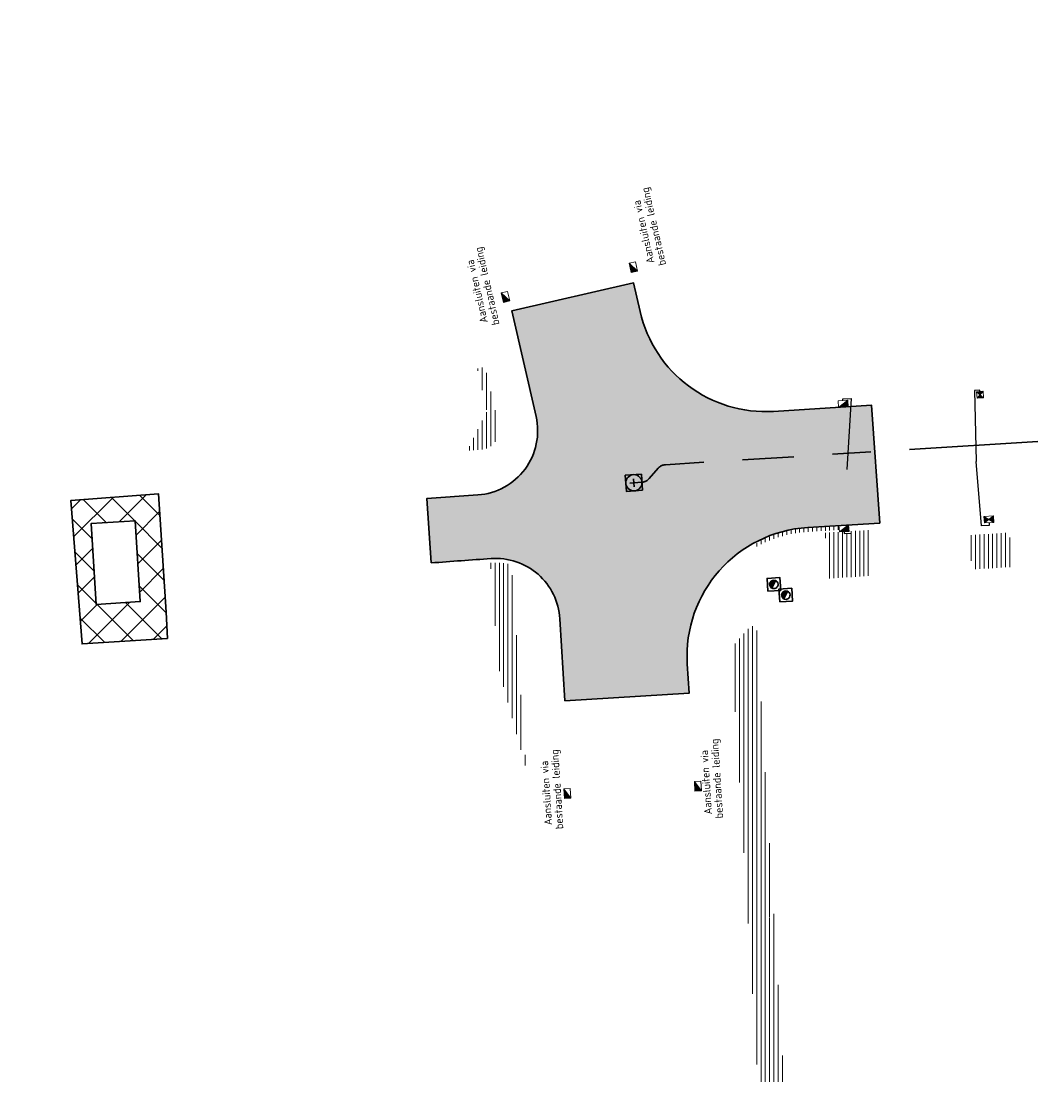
# Model space of a CAD drawing. Header units: metres. Extents: x 162336 to 163132, y 502484 to 502926.
# Tile 14 of 37: x 162361 to 162408, y 502714 to 502763. Entities that reach past the tile are written whole.
import ezdxf

# ---------------------------------------------------------------- set-up
doc = ezdxf.new("R2010")
doc.units = ezdxf.units.M
doc.linetypes.add('RI-DRAINAGE-SO', pattern=[19.2, 6, -1.8, 1.8, -1.8, 2.4, -1.8, 1.8, -1.8])
doc.linetypes.add('RI-HWA-SO', pattern=[7.4, 5, -2.4])
for name, color, linetype, lineweight in [('N-WE-GW-GROND-G', 7, 'Continuous', 35), ('N-WE-GW-GROND_TEELAARDE-A-200', 7, 'Continuous', 18), ('N-WE-GW-GROND_ZAND-WERK-A-200', 7, 'Continuous', 18), ('N-WE-GW-GROND_ZAND_CUNETZAND-WERK-A-200', 7, 'Continuous', 18), ('N-WE-RI-HWA_KOLK-S', 150, 'Continuous', 13), ('N-WE-RI-PUT-OPHOOGTEBRENGEN_HWA-S', 150, 'Continuous', 30), ('S-KL-STRAATPOT', 7, 'Continuous', 30), ('X-XX-AL-LEGENDA-G', 7, 'Continuous', 0)]:
    doc.layers.add(name, color=color, linetype=linetype, lineweight=lineweight)
for name, color, linetype, lineweight, true_color in [('N-WE-KL-WATER-S-200', 5, 'Continuous', 25, 0x0000ff), ('N-WE-RI-DRAINAGE_DRAIN_PP_80-G', 3, 'RI-DRAINAGE-SO', 35, 0x00ff00), ('N-WE-RI-HWA_KOLK-S-200', 150, 'Continuous', 25, 0x007fff), ('N-WE-RI-HWA_KOLK_RWSKOLK-S-200', 150, 'Continuous', 25, 0x007fff), ('N-WE-RI-HWA_KOLK_STRAATKOLK-S-200', 150, 'Continuous', 25, 0x007fff), ('N-WE-RI-HWA_KOLKAANSLUITLEIDING_PVC_125-G', 150, 'RI-HWA-SO', 25, 0x007fff)]:
    doc.layers.add(name, color=color, linetype=linetype, lineweight=lineweight, true_color=true_color)
doc.styles.add('NLCS-ISO-T18', font='NLCS-ISO.ttf', dxfattribs={"height": 0.0018})
pattern_1 = [(90, (0, 0), (-0.2, 1e-17), [])]

# ---------------------------------------------------------------- blocks, each defined once
blk = doc.blocks.new('N-SRI-KOLK_TROTTOIR-SO66')
at = {"layer": 'N-WE-RI-HWA_KOLK-S', "linetype": 'Continuous'}
blk.add_hatch(color=256, dxfattribs=at).paths.add_polyline_path([(-0.206, -0.313), (0.243, -0.286), (0.225, 0.014)])
at = {"layer": 'N-WE-RI-HWA_KOLK-S', "ltscale": 0.2}
blk.add_line((0.225, 0.014), (-0.206, -0.313), dxfattribs=at)
at = {"layer": 'N-WE-RI-HWA_KOLK-S', "ltscale": 0.2, "flags": 128}
blk.add_lwpolyline([(0.225, 0.014), (-0.225, -0.014), (-0.206, -0.313), (0.243, -0.286), (0.225, 0.014)], dxfattribs=at)
blk = doc.blocks.new('N-SRI-KOLK_TROTTOIR-SO67')
at = {"layer": 'N-WE-RI-HWA_KOLK-S', "linetype": 'Continuous'}
blk.add_hatch(color=256, dxfattribs=at).paths.add_polyline_path([(-0.206, -0.313), (0.243, -0.286), (0.225, 0.014)])
at = {"layer": 'N-WE-RI-HWA_KOLK-S', "ltscale": 0.2}
blk.add_line((0.225, 0.014), (-0.206, -0.313), dxfattribs=at)
at = {"layer": 'N-WE-RI-HWA_KOLK-S', "ltscale": 0.2, "flags": 128}
blk.add_lwpolyline([(0.225, 0.014), (-0.225, -0.014), (-0.206, -0.313), (0.243, -0.286), (0.225, 0.014)], dxfattribs=at)
blk = doc.blocks.new('N-SRI-KOLK_TROTTOIR-SO81')
at = {"layer": 'N-WE-RI-HWA_KOLK-S', "linetype": 'Continuous'}
blk.add_hatch(color=256, dxfattribs=at).paths.add_polyline_path([(-0.342, 0.153), (-0.243, -0.286), (0.05, -0.219)])
at = {"layer": 'N-WE-RI-HWA_KOLK-S', "ltscale": 0.2}
blk.add_line((0.05, -0.219), (-0.342, 0.153), dxfattribs=at)
at = {"layer": 'N-WE-RI-HWA_KOLK-S', "ltscale": 0.2, "flags": 128}
blk.add_lwpolyline([(0.05, -0.219), (-0.05, 0.219), (-0.342, 0.153), (-0.243, -0.286), (0.05, -0.219)], dxfattribs=at)
blk = doc.blocks.new('N-SRI-KOLK_TROTTOIR-SO82')
at = {"layer": 'N-WE-RI-HWA_KOLK-S', "linetype": 'Continuous'}
blk.add_hatch(color=256, dxfattribs=at).paths.add_polyline_path([(-0.342, 0.153), (-0.243, -0.286), (0.05, -0.219)])
at = {"layer": 'N-WE-RI-HWA_KOLK-S', "ltscale": 0.2}
blk.add_line((0.05, -0.219), (-0.342, 0.153), dxfattribs=at)
at = {"layer": 'N-WE-RI-HWA_KOLK-S', "ltscale": 0.2, "flags": 128}
blk.add_lwpolyline([(0.05, -0.219), (-0.05, 0.219), (-0.342, 0.153), (-0.243, -0.286), (0.05, -0.219)], dxfattribs=at)
blk = doc.blocks.new('N-SRI-KOLK_TROTTOIR-SO87')
at = {"layer": 'N-WE-RI-HWA_KOLK-S', "linetype": 'Continuous'}
blk.add_hatch(color=256, dxfattribs=at).paths.add_polyline_path([(-0.313, 0.206), (-0.286, -0.243), (0.014, -0.225)])
at = {"layer": 'N-WE-RI-HWA_KOLK-S', "ltscale": 0.2}
blk.add_line((0.014, -0.225), (-0.313, 0.206), dxfattribs=at)
at = {"layer": 'N-WE-RI-HWA_KOLK-S', "ltscale": 0.2, "flags": 128}
blk.add_lwpolyline([(0.014, -0.225), (-0.014, 0.225), (-0.313, 0.206), (-0.286, -0.243), (0.014, -0.225)], dxfattribs=at)
blk = doc.blocks.new('N-SRI-KOLK_TROTTOIR-SO94')
at = {"layer": 'N-WE-RI-HWA_KOLK-S', "linetype": 'Continuous'}
blk.add_hatch(color=256, dxfattribs=at).paths.add_polyline_path([(-0.313, 0.206), (-0.286, -0.243), (0.014, -0.225)])
at = {"layer": 'N-WE-RI-HWA_KOLK-S', "ltscale": 0.2}
blk.add_line((0.014, -0.225), (-0.313, 0.206), dxfattribs=at)
at = {"layer": 'N-WE-RI-HWA_KOLK-S', "ltscale": 0.2, "flags": 128}
blk.add_lwpolyline([(0.014, -0.225), (-0.014, 0.225), (-0.313, 0.206), (-0.286, -0.243), (0.014, -0.225)], dxfattribs=at)
blk = doc.blocks.new('N-SRI-PUT_OPHOOGTEBRENGEN-SO60')
at = {"layer": 'N-WE-RI-PUT-OPHOOGTEBRENGEN_HWA-S', "ltscale": 0.235646, "flags": 128}
for points in [[(0.4, -0.352), (0.352, 0.4), (-0.4, 0.352), (-0.352, -0.4), (0.4, -0.352)], [(0.188, 0.012), (-0.188, -0.012)], [(-0.012, 0.188), (0.012, -0.188)]]:
    blk.add_lwpolyline(points, dxfattribs=at)
at = {"layer": 'N-WE-RI-PUT-OPHOOGTEBRENGEN_HWA-S', "ltscale": 0.235646}
blk.add_circle((0, 0), 0.377, dxfattribs=at)
blk = doc.blocks.new('N-SRI-KOLK_STRAAT_300X300-SO127')
at = {"layer": 'N-WE-RI-HWA_KOLK-S', "linetype": 'Continuous'}
h = blk.add_hatch(color=256, dxfattribs=at)
h.paths.add_polyline_path([(0.131, 0.309), (-0.168, 0.29), (-0.009, 0.15)])
h.paths.add_polyline_path([(-0.15, -0.009), (0.15, 0.009), (-0.009, 0.15)])
at = {"layer": 'N-WE-RI-HWA_KOLK-S', "ltscale": 0.2}
for p, q in [((0.15, 0.009), (-0.168, 0.29)), ((-0.15, -0.009), (0.131, 0.309))]:
    blk.add_line(p, q, dxfattribs=at)
at = {"layer": 'N-WE-RI-HWA_KOLK-S', "ltscale": 0.2, "flags": 128}
blk.add_lwpolyline([(-0.15, -0.009), (0.15, 0.009), (0.131, 0.309), (-0.168, 0.29), (-0.15, -0.009)], dxfattribs=at)
blk = doc.blocks.new('SP_S16')
at = {"layer": 'S-KL-STRAATPOT', "linetype": 'Continuous'}
h = blk.add_hatch(color=256, dxfattribs=at)
edge = h.paths.add_edge_path()
edge.add_line((-0.099, -0.169), (0.074, 0.177))
edge.add_line((0.074, 0.177), (0.075, 0.183))
edge.add_arc((0, 0), 0.197, 67.8774, 237.4915)
edge.add_line((-0.106, -0.167), (-0.107, -0.166))
edge.add_line((-0.107, -0.166), (-0.099, -0.169))
at = {"layer": 'S-KL-STRAATPOT', "color": 6, "lineweight": 30, "flags": 128}
blk.add_lwpolyline([(-0.28, -0.318), (0.318, -0.28), (0.28, 0.318), (-0.318, 0.28), (-0.28, -0.318)], dxfattribs=at)
at = {"layer": 'S-KL-STRAATPOT', "lineweight": 30, "flags": 128}
blk.add_lwpolyline([(-0.099, -0.169), (0.074, 0.177), (0.075, 0.183, 0.913238), (-0.106, -0.167), (-0.107, -0.166), (-0.099, -0.169)], format="xyb", dxfattribs=at)
at = {"layer": 'S-KL-STRAATPOT', "lineweight": 30}
blk.add_arc((0, 0), 0.197, 237.4915, 67.8774, dxfattribs=at)
blk = doc.blocks.new('SP_S17')
at = {"layer": 'S-KL-STRAATPOT', "linetype": 'Continuous'}
h = blk.add_hatch(color=256, dxfattribs=at)
edge = h.paths.add_edge_path()
edge.add_line((-0.099, -0.169), (0.074, 0.177))
edge.add_line((0.074, 0.177), (0.075, 0.183))
edge.add_arc((0, 0), 0.197, 67.8774, 237.4915)
edge.add_line((-0.106, -0.167), (-0.107, -0.166))
edge.add_line((-0.107, -0.166), (-0.099, -0.169))
at = {"layer": 'S-KL-STRAATPOT', "color": 6, "lineweight": 30, "flags": 128}
blk.add_lwpolyline([(-0.28, -0.318), (0.318, -0.28), (0.28, 0.318), (-0.318, 0.28), (-0.28, -0.318)], dxfattribs=at)
at = {"layer": 'S-KL-STRAATPOT', "lineweight": 30, "flags": 128}
blk.add_lwpolyline([(-0.099, -0.169), (0.074, 0.177), (0.075, 0.183, 0.913238), (-0.106, -0.167), (-0.107, -0.166), (-0.099, -0.169)], format="xyb", dxfattribs=at)
at = {"layer": 'S-KL-STRAATPOT', "lineweight": 30}
blk.add_arc((0, 0), 0.197, 237.4915, 67.8774, dxfattribs=at)
blk = doc.blocks.new('N-SRI-KOLK_COMBINATIE-SO21')
at = {"layer": 'N-WE-RI-HWA_KOLK-S', "linetype": 'Continuous'}
h = blk.add_hatch(color=256, dxfattribs=at)
h.paths.add_polyline_path([(-0.206, -0.313), (0.009, -0.15), (-0.225, -0.014)])
h.paths.add_polyline_path([(0.009, -0.15), (0.243, -0.286), (0.225, 0.014)])
for points in [[(0.009, -0.15), (0.243, -0.286), (0.225, 0.014)], [(-0.206, -0.313), (0.009, -0.15), (-0.225, -0.014)]]:
    blk.add_hatch(color=256, dxfattribs=at).paths.add_polyline_path(points)
at = {"layer": 'N-WE-RI-HWA_KOLK-S', "ltscale": 0.2}
for p, q in [((0.225, 0.014), (-0.206, -0.313)), ((-0.225, -0.014), (0.243, -0.286))]:
    blk.add_line(p, q, dxfattribs=at)
at = {"layer": 'N-WE-RI-HWA_KOLK-S', "ltscale": 0.2, "flags": 128}
blk.add_lwpolyline([(0.225, 0.014), (-0.225, -0.014), (-0.206, -0.313), (0.243, -0.286), (0.225, 0.014)], dxfattribs=at)

msp = doc.modelspace()

# ---------------------------------------------------------------- hatches: boundary and pattern name
at = {"layer": 'N-WE-GW-GROND_TEELAARDE-A-200'}
h = msp.add_hatch(dxfattribs=at)
h.set_pattern_fill('AGW-GROND_TEELAARDE-SO', color=256, scale=0.2, pattern_type=2)
h.set_pattern_definition(pattern_1)
h.paths.add_polyline_path([(162421.517, 502819.726), (162435.034, 502820.576), (162435.169, 502820.432), (162435.343, 502820.275), (162435.553, 502820.121), (162435.897, 502819.944), (162436.228, 502819.841), (162436.649, 502819.789), (162442.014, 502820.095), (162442.181, 502820.21), (162442.325, 502817.953), (162445.008, 502818.123), (162446.244, 502817.251), (162443.192, 502817.061), (162443.511, 502811.925), (162442.505, 502811.858), (162442.17, 502817.226), (162424.634, 502816.13), (162424.643, 502815.982), (162424.967, 502810.771), (162422.081, 502810.59)])
edge = h.paths.add_edge_path(flags=16)
edge.add_ellipse((162362.043, 502852.57), major_axis=(-0.0024, 0.0374), ratio=0.999228, start_angle=0, end_angle=360, ccw=False)
edge = h.paths.add_edge_path(flags=16)
edge.add_ellipse((162362.585, 502843.074), major_axis=(-0.0024, 0.0374), ratio=0.999228, start_angle=0, end_angle=360, ccw=False)
edge = h.paths.add_edge_path(flags=16)
edge.add_ellipse((162361.375, 502862.47), major_axis=(-0.0024, 0.0374), ratio=0.999228, start_angle=0, end_angle=360, ccw=False)
h.paths.add_polyline_path([(162362.219, 502859.55), (162362.319, 502859.557), (162363.515, 502840.078), (162363.415, 502840.072), (162363.443, 502839.623), (162363.543, 502839.629), (162363.629, 502838.217), (162362.822, 502838.159), (162362.786, 502838.484), (162362.788, 502838.484), (162362.758, 502838.774), (162362.163, 502845.491), (162360.898, 502866.676), (162361.878, 502866.739), (162362.291, 502860.006), (162362.191, 502860)])
h.paths.add_polyline_path([(162370.36, 502859.13), (162370.182, 502861.923), (162370.463, 502861.92), (162370.486, 502861.402), (162370.779, 502861.415), (162370.814, 502860.896), (162371.337, 502860.935), (162371.387, 502859.961), (162371.777, 502859.979), (162371.78, 502859.223)])
edge = h.paths.add_edge_path(flags=16)
edge.add_ellipse((162389.544, 502924.307), major_axis=(-0.0024, 0.0375), ratio=0.999228, start_angle=0, end_angle=360, ccw=False)
edge = h.paths.add_edge_path(flags=16)
edge.add_ellipse((162379.964, 502923.711), major_axis=(-0.0024, 0.0375), ratio=0.999228, start_angle=0, end_angle=360, ccw=False)
h.paths.add_polyline_path([(162371.042, 502923.041), (162371.029, 502923.547), (162371.022, 502923.655), (162398.112, 502925.305), (162398.145, 502924.764)])
edge = h.paths.add_edge_path(flags=16)
edge.add_ellipse((162472.361, 502871.473), major_axis=(-0.0024, 0.0375), ratio=0.999228, start_angle=0, end_angle=360, ccw=False)
edge = h.paths.add_edge_path(flags=16)
edge.add_ellipse((162472.286, 502872.403), major_axis=(-0.0024, 0.0375), ratio=0.999228, start_angle=0, end_angle=360, ccw=False)
edge = h.paths.add_edge_path(flags=16)
edge.add_ellipse((162481.311, 502872.974), major_axis=(-0.0024, 0.0375), ratio=0.999228, start_angle=0, end_angle=360, ccw=False)
edge = h.paths.add_edge_path(flags=16)
edge.add_ellipse((162481.4, 502872.078), major_axis=(-0.0024, 0.0375), ratio=0.999228, start_angle=0, end_angle=360, ccw=False)
edge = h.paths.add_edge_path(flags=16)
edge.add_ellipse((162491.481, 502873.637), major_axis=(-0.0024, 0.0375), ratio=0.999228, start_angle=0, end_angle=360, ccw=False)
edge = h.paths.add_edge_path()
edge.add_line((162491.614, 502871.718), (162490.496, 502871.657))
edge.add_line((162490.496, 502871.657), (162490.491, 502871.77))
edge.add_line((162490.491, 502871.77), (162478.157, 502870.992))
edge.add_line((162478.157, 502870.992), (162470.974, 502870.605))
edge.add_line((162470.974, 502870.605), (162470.856, 502872.5))
edge.add_line((162470.856, 502872.5), (162485.627, 502873.415))
edge.add_line((162485.627, 502873.415), (162493.227, 502873.874))
edge.add_line((162493.227, 502873.874), (162492.846, 502880.392))
edge.add_line((162492.846, 502880.392), (162493.987, 502880.465))
edge.add_line((162493.987, 502880.465), (162494.519, 502871.874))
edge.add_line((162494.519, 502871.874), (162491.646, 502871.719))
edge.add_ellipse((162491.628, 502871.752), major_axis=(-0.0024, 0.0375), ratio=0.999228, start_angle=204.2611, end_angle=514.6215)
h.paths.add_polyline_path([(162503.076, 502855.443), (162503.175, 502855.449), (162503.182, 502855.349), (162507.723, 502855.63), (162508.325, 502845.898), (162508.826, 502845.929), (162509.922, 502845.996), (162508.48, 502869.305), (162502.561, 502868.939), (162502.362, 502868.295), (162502.373, 502866.891)])
h.paths.add_polyline_path([(162538.734, 502870.453), (162538.737, 502870.459), (162538.743, 502870.478), (162538.747, 502870.497), (162538.75, 502870.516), (162538.751, 502870.535), (162538.75, 502870.553), (162538.747, 502870.572), (162538.743, 502870.591), (162538.737, 502870.611), (162538.729, 502870.629), (162538.722, 502870.641), (162538.703, 502870.938), (162537.951, 502870.89), (162537.968, 502870.619), (162537.965, 502870.611), (162537.958, 502870.591), (162537.954, 502870.572), (162537.952, 502870.553), (162537.951, 502870.535), (162537.952, 502870.516), (162537.954, 502870.497), (162537.958, 502870.478), (162537.965, 502870.459), (162537.973, 502870.44), (162537.98, 502870.426), (162537.999, 502870.138), (162538.751, 502870.186)], flags=16)
edge = h.paths.add_edge_path(flags=16)
edge.add_ellipse((162531.906, 502869.982), major_axis=(-0.25, 0), ratio=1, start_angle=-146.5113, end_angle=206.759, ccw=False)
edge.add_line((162532.115, 502870.12), (162532.13, 502870.095))
edge = h.paths.add_edge_path(flags=16)
edge.add_ellipse((162511.919, 502869.277), major_axis=(-0.0024, 0.0375), ratio=0.999228, start_angle=0, end_angle=360, ccw=False)
edge = h.paths.add_edge_path(flags=16)
edge.add_ellipse((162522.497, 502868.462), major_axis=(-0.0024, 0.0375), ratio=0.999228, start_angle=0, end_angle=360, ccw=False)
edge = h.paths.add_edge_path(flags=16)
edge.add_ellipse((162522.447, 502869.89), major_axis=(-0.0024, 0.0375), ratio=0.999228, start_angle=0, end_angle=360, ccw=False)
edge = h.paths.add_edge_path(flags=16)
edge.add_ellipse((162532.379, 502869.057), major_axis=(-0.0024, 0.0375), ratio=0.999228, start_angle=0, end_angle=360, ccw=False)
edge = h.paths.add_edge_path()
edge.add_line((162511.902, 502867.747), (162510.21, 502867.645))
edge.add_line((162510.21, 502867.645), (162510.109, 502869.306))
edge.add_line((162510.109, 502869.306), (162538.74, 502871.078))
edge.add_line((162538.74, 502871.078), (162538.844, 502869.377))
edge.add_line((162538.844, 502869.377), (162511.943, 502867.75))
edge.add_ellipse((162511.92, 502867.78), major_axis=(-0.0024, 0.0375), ratio=0.999228, start_angle=212.8954, end_angle=506.7392)
edge = h.paths.add_edge_path(flags=16)
edge.add_ellipse((162554.017, 502704.407), major_axis=(-0.25, 0), ratio=1, start_angle=-19.7806, end_angle=333.4897, ccw=False)
edge.add_line((162553.781, 502704.492), (162553.793, 502704.519))
edge = h.paths.add_edge_path()
edge.add_ellipse((162551.443, 502714.761), major_axis=(-0.579, 0), ratio=1, start_angle=88.3276, end_angle=98.4248)
edge.add_line((162551.528, 502714.188), (162556.303, 502714.513))
edge.add_line((162556.303, 502714.513), (162556.577, 502710.125))
edge.add_line((162556.577, 502710.125), (162556.776, 502710.137))
edge.add_line((162556.776, 502710.137), (162556.846, 502709.236))
edge.add_line((162556.846, 502709.236), (162552.732, 502708.974))
edge.add_line((162552.732, 502708.974), (162552.986, 502704.982))
edge.add_line((162552.986, 502704.982), (162557.154, 502705.248))
edge.add_line((162557.154, 502705.248), (162557.171, 502705.029))
edge.add_line((162557.171, 502705.029), (162577.095, 502706.273))
edge.add_line((162577.095, 502706.273), (162577.219, 502706.826))
edge.add_line((162577.219, 502706.826), (162577.305, 502705.378))
edge.add_line((162577.305, 502705.378), (162549.792, 502703.693))
edge.add_line((162549.792, 502703.693), (162549.16, 502713.814))
edge.add_line((162549.16, 502713.814), (162549.362, 502713.826))
edge.add_line((162549.362, 502713.826), (162549.356, 502713.926))
edge.add_line((162549.356, 502713.926), (162550.264, 502713.982))
edge.add_ellipse((162550.22, 502714.681), major_axis=(-0.7, 0), ratio=1, start_angle=93.5531, end_angle=128.9932)
edge.add_line((162550.661, 502714.137), (162551.426, 502714.182))
edge = h.paths.add_edge_path(flags=16)
edge.add_ellipse((162508.182, 502708.963), major_axis=(-0.0024, 0.0375), ratio=0.999228, start_angle=0, end_angle=360, ccw=False)
edge = h.paths.add_edge_path(flags=16)
edge.add_ellipse((162498.418, 502708.139), major_axis=(-0.0024, 0.0375), ratio=0.999228, start_angle=0, end_angle=360, ccw=False)
edge = h.paths.add_edge_path(flags=16)
edge.add_ellipse((162487.929, 502707.676), major_axis=(-0.0024, 0.0375), ratio=0.999228, start_angle=0, end_angle=360, ccw=False)
edge = h.paths.add_edge_path(flags=16)
edge.add_ellipse((162478.214, 502707.105), major_axis=(-0.0024, 0.0375), ratio=0.999228, start_angle=0, end_angle=360, ccw=False)
h.paths.add_polyline_path([(162476.685, 502707.087), (162505.879, 502708.912), (162539.79, 502710.978), (162539.851, 502709.987), (162476.746, 502706.099)])
edge = h.paths.add_edge_path(flags=16)
edge.add_ellipse((162395.834, 502721.362), major_axis=(-0.0024, 0.0374), ratio=0.999228, start_angle=0, end_angle=360, ccw=False)
edge = h.paths.add_edge_path(flags=16)
edge.add_ellipse((162396.47, 502711.185), major_axis=(-0.0024, 0.0374), ratio=0.999228, start_angle=0, end_angle=360, ccw=False)
edge = h.paths.add_edge_path()
edge.add_line((162395.383, 502731.715), (162396.765, 502708.907))
edge.add_line((162396.765, 502708.907), (162397.036, 502704.3))
edge.add_line((162397.036, 502704.3), (162396.295, 502704.256))
edge.add_line((162396.295, 502704.256), (162395.798, 502704.697))
edge.add_line((162395.798, 502704.697), (162394.018, 502733.935))
edge.add_line((162394.018, 502733.935), (162394.9, 502734.934))
edge.add_line((162394.9, 502734.934), (162395.187, 502734.952))
edge.add_line((162395.187, 502734.952), (162395.379, 502731.782))
edge.add_ellipse((162395.364, 502731.747), major_axis=(-0.0024, 0.0374), ratio=0.999228, start_angle=333.5251, end_angle=566.1217)
edge = h.paths.add_edge_path(flags=16)
edge.add_ellipse((162599.331, 502707.364), major_axis=(-0.0024, 0.0375), ratio=0.999228, start_angle=0, end_angle=360, ccw=False)
edge = h.paths.add_edge_path(flags=16)
edge.add_ellipse((162589.565, 502706.823), major_axis=(-0.0024, 0.0375), ratio=0.999228, start_angle=0, end_angle=360, ccw=False)
edge = h.paths.add_edge_path()
edge.add_ellipse((162583.961, 502706.24), major_axis=(-0.25, 0), ratio=1, start_angle=93.4892, end_angle=273.4892)
edge.add_line((162583.945, 502706.489), (162583.943, 502706.535))
edge.add_line((162583.943, 502706.535), (162608.977, 502708.062))
edge.add_line((162608.977, 502708.062), (162609.022, 502707.322))
edge.add_line((162609.022, 502707.322), (162583.988, 502705.788))
edge.add_line((162583.988, 502705.788), (162583.976, 502705.99))
edge = h.paths.add_edge_path(flags=16)
edge.add_ellipse((162616.144, 502666.519), major_axis=(-0.0024, 0.0374), ratio=0.999228, start_angle=0, end_angle=360, ccw=False)
edge = h.paths.add_edge_path(flags=16)
edge.add_ellipse((162615.418, 502676.401), major_axis=(-0.0024, 0.0374), ratio=0.999228, start_angle=0, end_angle=360, ccw=False)
edge = h.paths.add_edge_path()
edge.add_ellipse((162615.429, 502664.807), major_axis=(-0.25, 0), ratio=1, start_angle=33.4892, end_angle=333.4892)
edge.add_line((162615.205, 502664.919), (162615.153, 502664.945))
edge.add_line((162615.153, 502664.945), (162613.958, 502684.042))
edge.add_line((162613.958, 502684.042), (162615.141, 502684.116))
edge.add_line((162615.141, 502684.116), (162615.159, 502683.799))
edge.add_line((162615.159, 502683.799), (162616.307, 502665.548))
edge.add_line((162616.307, 502665.548), (162616.303, 502665.534))
edge.add_line((162616.303, 502665.534), (162616.301, 502665.515))
edge.add_line((162616.301, 502665.515), (162616.3, 502665.496))
edge.add_line((162616.3, 502665.496), (162616.301, 502665.477))
edge.add_line((162616.301, 502665.477), (162616.303, 502665.458))
edge.add_line((162616.303, 502665.458), (162616.308, 502665.439))
edge.add_line((162616.308, 502665.439), (162616.314, 502665.42))
edge.add_line((162616.314, 502665.42), (162616.315, 502665.418))
edge.add_line((162616.315, 502665.418), (162616.722, 502658.942))
edge.add_line((162616.722, 502658.942), (162615.533, 502658.854))
edge.add_line((162615.533, 502658.854), (162615.172, 502664.637))
edge.add_line((162615.172, 502664.637), (162615.22, 502664.669))
h.paths.add_polyline_path([(162613.807, 502655.383), (162613.598, 502658.712), (162613.638, 502658.715), (162613.934, 502653.992), (162582.144, 502652.018), (162582.063, 502653.317)])
h.paths.add_polyline_path([(162630.424, 502647.556), (162630.699, 502642.626), (162628.4, 502642.494), (162627.777, 502642.458), (162627.786, 502642.278), (162603.433, 502640.765), (162603.114, 502645.897), (162602.077, 502645.841), (162602.105, 502645.392), (162602.141, 502645.394), (162602.467, 502640.049), (162633.855, 502641.963), (162634.145, 502641.982), (162633.881, 502644.367), (162633.717, 502645), (162633.378, 502645.727), (162632.876, 502646.364), (162632.286, 502646.854), (162631.624, 502647.211)])
edge = h.paths.add_edge_path(flags=16)
edge.add_ellipse((162567.845, 502652.2), major_axis=(-0.0024, 0.0375), ratio=0.999228, start_angle=0, end_angle=360, ccw=False)
edge = h.paths.add_edge_path()
edge.add_line((162548.046, 502650.768), (162548.03, 502651.015))
edge.add_line((162548.03, 502651.015), (162549.486, 502651.109))
edge.add_line((162549.486, 502651.109), (162549.486, 502650.517))
edge.add_line((162549.486, 502650.517), (162550.286, 502650.517))
edge.add_line((162550.286, 502650.517), (162550.286, 502651.16))
edge.add_line((162550.286, 502651.16), (162558.56, 502651.693))
edge.add_ellipse((162558.587, 502651.719), major_axis=(-0.0024, 0.0375), ratio=0.999228, start_angle=129.7834, end_angle=230.2968)
edge.add_line((162558.617, 502651.697), (162573.877, 502652.68))
edge.add_line((162573.877, 502652.68), (162573.944, 502651.609))
edge.add_line((162573.944, 502651.609), (162548.093, 502650.004))
edge.add_line((162548.093, 502650.004), (162548.05, 502650.705))
edge.add_ellipse((162548.028, 502650.735), major_axis=(-0.0024, 0.0375), ratio=0.999228, start_angle=211.6727, end_angle=328.1784)
edge = h.paths.add_edge_path(flags=16)
edge.add_ellipse((162430.665, 502659.865), major_axis=(-0.0024, 0.0375), ratio=0.999228, start_angle=0, end_angle=360, ccw=False)
edge = h.paths.add_edge_path(flags=16)
edge.add_ellipse((162420.419, 502659.642), major_axis=(-0.0024, 0.0375), ratio=0.999228, start_angle=0, end_angle=360, ccw=False)
edge = h.paths.add_edge_path(flags=16)
edge.add_ellipse((162411.256, 502659.155), major_axis=(-0.0024, 0.0375), ratio=0.999228, start_angle=0, end_angle=360, ccw=False)
h.paths.add_polyline_path([(162435.507, 502661.043), (162435.323, 502659.857), (162409.633, 502658.262), (162409.562, 502659.421), (162417.311, 502659.909), (162417.311, 502659.564), (162418.111, 502659.564), (162418.111, 502659.962)])
edge = h.paths.add_edge_path()
edge.add_arc((162406.536, 502665.135), 0.25, 314.1361, 386.759)
edge.add_line((162406.759, 502665.248), (162406.744, 502665.273))
edge.add_arc((162406.536, 502665.135), 0.25, 33.4892, 53.1521)
edge.add_line((162406.686, 502665.335), (162405.617, 502682.119))
edge.add_line((162405.617, 502682.119), (162404.587, 502699.361))
edge.add_line((162404.587, 502699.361), (162405.114, 502699.394))
edge.add_line((162405.114, 502699.394), (162407.566, 502659.298))
edge.add_line((162407.566, 502659.298), (162407.073, 502659.267))
edge.add_line((162407.073, 502659.267), (162407.068, 502659.343))
edge.add_line((162407.068, 502659.343), (162407.062, 502659.43))
edge.add_line((162407.062, 502659.43), (162406.71, 502664.956))
h.paths.add_polyline_path([(162384.175, 502626.989), (162385.046, 502626.592), (162372.825, 502599.014), (162371.335, 502595.495), (162370.722, 502593.495), (162370.394, 502591.743), (162370.27, 502590.819), (162370.22, 502589.04), (162370.38, 502587.03), (162370.565, 502585.909), (162371.415, 502583.295), (162372.193, 502581.707), (162370.908, 502584.33), (162369.966, 502586.806), (162369.747, 502588.04), (162369.616, 502589.543), (162369.609, 502591.028), (162369.765, 502592.585), (162370.157, 502594.429), (162370.745, 502596.215), (162373.739, 502603.155), (162382.073, 502622.389), (162383.982, 502627.016)])
h.paths.add_polyline_path([(162633.546, 502600.513), (162633.828, 502595.971), (162634.923, 502596.039), (162635.361, 502596.088), (162635.807, 502596.254), (162636.127, 502596.481), (162636.395, 502596.782), (162636.609, 502597.185), (162636.68, 502597.521), (162636.692, 502597.852), (162636.458, 502601.632), (162636.458, 502601.69), (162604.902, 502599.753), (162604.852, 502599.75), (162605.149, 502595.651), (162605.325, 502595.091), (162605.529, 502594.771), (162606.031, 502594.327), (162606.489, 502594.101), (162606.98, 502594.014), (162607.398, 502594.03), (162607.379, 502594.329), (162607.479, 502594.335), (162607.197, 502598.877)])
h = msp.add_hatch(dxfattribs=at)
h.set_pattern_fill('AGW-GROND_TEELAARDE-SO', color=256, scale=0.2, style=0, pattern_type=2)
h.set_pattern_definition(pattern_1)
h.paths.add_polyline_path([(162381.7, 502743.125), (162382.616, 502744.953), (162382.179, 502746.943), (162382.533, 502747.042), (162383.155, 502744.327), (162383.181, 502744.178), (162383.187, 502744.018), (162383.146, 502743.782), (162383.056, 502743.599), (162382.907, 502743.416), (162382.733, 502743.29), (162382.582, 502743.221), (162382.434, 502743.185), (162382.356, 502743.175)], flags=0)
h = msp.add_hatch(dxfattribs=at)
h.set_pattern_fill('AGW-GROND_TEELAARDE-SO', color=256, scale=0.2, style=0, pattern_type=2)
h.set_pattern_definition(pattern_1)
h.paths.add_polyline_path([(162395.24, 502738.845), (162395.277, 502738.869, -0.071715), (162397.158, 502739.501, -0.017509), (162397.577, 502739.542), (162397.996, 502739.568), (162397.996, 502739.561), (162398.206, 502739.575), (162398.21, 502739.581), (162399.034, 502739.632), (162399.047, 502739.433), (162398.381, 502739.391), (162398.387, 502739.292), (162399.277, 502739.347), (162399.283, 502739.262), (162399.59, 502739.281), (162399.584, 502739.366), (162400.4, 502739.417), (162400.534, 502737.292), (162398.518, 502737.165), (162398.378, 502739.391), (162397.589, 502739.342, 0.111951), (162395.127, 502738.621, -0.210182)])
h = msp.add_hatch(dxfattribs=at)
h.set_pattern_fill('AGW-GROND_TEELAARDE-SO', color=256, scale=0.2, style=0, pattern_type=2)
h.set_pattern_definition(pattern_1)
h.paths.add_polyline_path([(162406.986, 502739.299), (162407.086, 502737.704), (162405.225, 502737.587), (162405.124, 502739.184)], flags=0)
h = msp.add_hatch(dxfattribs=at)
h.set_pattern_fill('AGW-GROND_TEELAARDE-SO', color=256, scale=0.2, style=0, pattern_type=2)
h.set_pattern_definition(pattern_1)
h.paths.add_polyline_path([(162382.779, 502737.89), (162382.96, 502737.901), (162383.173, 502737.899), (162383.371, 502737.879), (162383.556, 502737.85), (162383.728, 502737.811), (162383.766, 502737.803), (162384.448, 502728.269), (162383.143, 502733.062)], flags=0)
at = {"layer": 'N-WE-GW-GROND_ZAND-WERK-A-200'}
h = msp.add_hatch(dxfattribs=at)
h.set_pattern_fill('AGW-WERK_ONTGRAVEN_AANVULLEN-SO', color=256, scale=0.2, style=0, pattern_type=2)
h.set_pattern_definition([(135, (0, 0), (-0.7071067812, -0.7071067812), []), (45, (0, 0), (-0.7071067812, 0.7071067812), [])])
h.paths.add_polyline_path([(162367.663, 502735.592), (162367.725, 502734.371), (162363.742, 502734.116), (162363.217, 502740.794), (162367.305, 502741.115)])
h.paths.add_polyline_path([(162364.406, 502735.959), (162366.452, 502736.09), (162366.211, 502739.853), (162364.165, 502739.722)], flags=16)
at = {"layer": 'N-WE-GW-GROND_ZAND_CUNETZAND-WERK-A-200'}
h = msp.add_hatch(dxfattribs=at)
h.set_pattern_fill('AGW-WERK_FREZEN-SO', color=256, scale=0.2, pattern_type=2)
h.set_pattern_definition([(45, (0, 0), (0, 0.282842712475), [0.2, -0.2]), (135, (0.282, 0.282), (-0.282842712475, 2e-17), [0.2, -0.2])])
edge = h.paths.add_edge_path()
edge.add_line((162380.024, 502737.894), (162379.81, 502740.886))
edge.add_line((162379.81, 502740.886), (162382.199, 502741.057))
edge.add_arc((162381.985, 502744.05), 3, 274.1041, 372.8391)
edge.add_line((162384.91, 502744.716), (162383.786, 502749.646))
edge.add_line((162383.786, 502749.646), (162389.46, 502750.94))
edge.add_line((162389.46, 502750.94), (162389.764, 502749.609))
edge.add_arc((162395.614, 502750.942), 6, 192.8391, 273.5531)
edge.add_line((162395.985, 502744.954), (162400.557, 502745.237))
edge.add_line((162400.557, 502745.237), (162400.935, 502739.75))
edge.add_line((162400.935, 502739.75), (162397.577, 502739.542))
edge.add_arc((162397.948, 502733.553), 6, 93.5531, 183.4832)
edge.add_line((162391.96, 502733.189), (162392.043, 502731.816))
edge.add_line((162392.043, 502731.816), (162386.253, 502731.464))
edge.add_line((162386.253, 502731.464), (162386.021, 502735.284))
edge.add_arc((162383.027, 502735.101), 3, 3.4786, 94.1086)
edge.add_arc((162533.897, 500634.789), 2108.724, 94.108609, 94.18455)

# ---------------------------------------------------------------- linework, layer by layer
at = {"layer": 'N-WE-GW-GROND-G', "flags": 128}
msp.add_lwpolyline([(162380.024, 502737.894), (162379.81, 502740.886), (162382.199, 502741.057, 0.459605), (162384.91, 502744.716), (162383.786, 502749.646), (162389.46, 502750.94), (162389.764, 502749.609, 0.367502), (162395.985, 502744.954), (162400.557, 502745.237), (162400.935, 502739.75), (162397.577, 502739.542, 0.413856), (162391.96, 502733.189), (162392.043, 502731.816), (162386.253, 502731.464), (162386.021, 502735.284, 0.417438), (162382.812, 502738.094, 0.000331), (162380.024, 502737.891, -8.964583)], format="xyb", dxfattribs=at)
at = {"layer": 'N-WE-GW-GROND-G'}
for points in [[(162367.663, 502735.592), (162367.725, 502734.371), (162363.742, 502734.116), (162363.217, 502740.794), (162367.305, 502741.115), (162367.663, 502735.592)], [(162364.406, 502735.959), (162366.452, 502736.09), (162366.211, 502739.853), (162364.165, 502739.722), (162364.406, 502735.959)]]:
    msp.add_lwpolyline(points, close=True, dxfattribs=at)
at = {"layer": 'N-WE-RI-DRAINAGE_DRAIN_PP_80-G'}
msp.add_lwpolyline([(162428.681, 502744.065, -0.197965), (162428.321, 502744.188), (162427.834, 502744.616, 0.198098), (162427.473, 502744.739), (162390.948, 502742.47, 0.198912), (162390.604, 502742.302), (162390.177, 502741.818, -0.198505), (162389.834, 502741.65), (162389.473, 502741.627)], format="xyb", dxfattribs=at)
at = {"layer": 'N-WE-RI-HWA_KOLKAANSLUITLEIDING_PVC_125-G', "flags": 128}
for points in [[(162405.603, 502745.88), (162405.6, 502745.941), (162405.351, 502745.925), (162405.434, 502742.619)], [(162399.216, 502745.455), (162399.217, 502745.531), (162399.217, 502745.531), (162399.602, 502745.555), (162399.396, 502742.243)], [(162406.037, 502739.767), (162406.045, 502739.641), (162405.684, 502739.619), (162405.434, 502742.619)], [(162399.277, 502739.347), (162399.283, 502739.262), (162399.59, 502739.281)]]:
    msp.add_lwpolyline(points, dxfattribs=at)

# ---------------------------------------------------------------- block references
at = {"layer": 'N-WE-KL-WATER-S-200', "color": 7, "linetype": 'Continuous', "lineweight": 0}
for name, p in [('SP_S16', (162395.999, 502736.888)), ('SP_S17', (162396.555, 502736.389))]:
    msp.add_blockref(name, p, dxfattribs=at)
at = {"layer": 'N-WE-RI-HWA_KOLK-S-200', "color": 7, "linetype": 'Continuous', "lineweight": 0}
for name, p in [('N-SRI-KOLK_TROTTOIR-SO82', (162389.593, 502751.71)), ('N-SRI-KOLK_TROTTOIR-SO81', (162383.632, 502750.321)), ('N-SRI-KOLK_TROTTOIR-SO66', (162399.216, 502745.455)), ('N-SRI-KOLK_TROTTOIR-SO67', (162399.259, 502739.646)), ('N-SRI-KOLK_TROTTOIR-SO94', (162392.607, 502727.491)), ('N-SRI-KOLK_TROTTOIR-SO87', (162386.516, 502727.151))]:
    msp.add_blockref(name, p, dxfattribs=at)
at = {"layer": 'N-WE-RI-HWA_KOLK_RWSKOLK-S-200'}
msp.add_blockref('N-SRI-KOLK_COMBINATIE-SO21', (162406.019, 502740.066), dxfattribs=at)
at = {"layer": 'N-WE-RI-HWA_KOLK_STRAATKOLK-S-200', "color": 7, "linetype": 'Continuous', "lineweight": 0}
msp.add_blockref('N-SRI-KOLK_STRAAT_300X300-SO127', (162405.622, 502745.581), dxfattribs=at)
at = {"layer": 'N-WE-RI-PUT-OPHOOGTEBRENGEN_HWA-S', "color": 7, "linetype": 'Continuous', "lineweight": 0}
msp.add_blockref('N-SRI-PUT_OPHOOGTEBRENGEN-SO60', (162389.473, 502741.627), dxfattribs=at)

# ---------------------------------------------------------------- next in the draw order: texts
at = {"layer": 'X-XX-AL-LEGENDA-G', "color": 7, "linetype": 'Continuous', "lineweight": 0, "char_height": 0.36, "attachment_point": 7, "line_spacing_factor": 0.85, "style": 'NLCS-ISO-T18', "bg_fill": 3, "box_fill_scale": 1, "bg_fill_color": 256, "bg_fill_transparency": 0}
for insert, rotation in [((162391.083, 502751.82), 102.8024), ((162383.315, 502749.043), 102.8024), ((162393.745, 502725.999), 93.6367), ((162386.291, 502725.499), 93.6367)]:
    msp.add_mtext(' Aansluiten via\\Pbestaande leiding', dxfattribs=dict(at, insert=insert, rotation=rotation))

doc.saveas('drawing.dxf')
